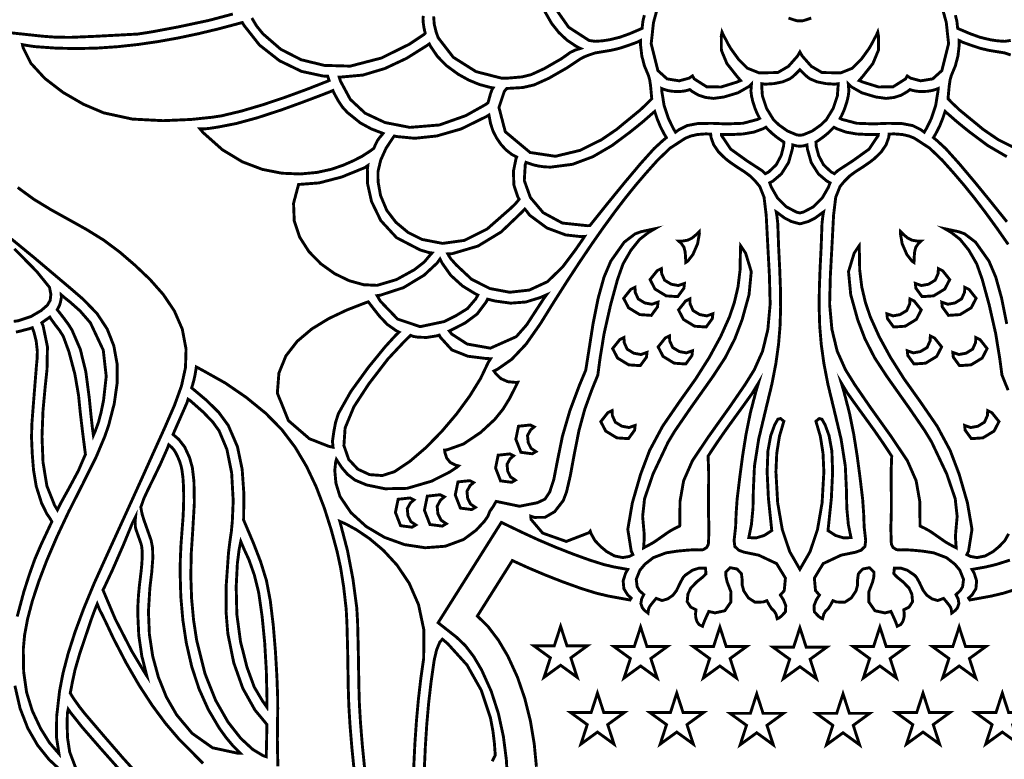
# Model space of a CAD drawing. Extents: x 11.8 to 36.4, y 8.1 to 25.8.
# Tile 3 of 6: x 17.5 to 25.8, y 13.1 to 19.3. Entities that reach past the tile are written whole.
import ezdxf

# ---------------------------------------------------------------- set-up
doc = ezdxf.new("R2010")
doc.units = 0
doc.header["$LTSCALE"] = 0.1
doc.layers.add('FOREGROUND', color=7, linetype='CONTINUOUS')

msp = doc.modelspace()

# ---------------------------------------------------------------- linework, layer by layer
at = {"layer": 'FOREGROUND', "linetype": 'CONTINUOUS', "const_width": 0.024547}
for points in [[(20.975279, 19.319546), (20.980441, 19.25346), (20.995551, 19.189777), (21.014047, 19.138358), (21.140921, 18.974184), (21.332735, 18.853098), (21.546276, 18.798257), (21.605024, 18.79843), (21.663638, 18.80352), (21.722253, 18.808609), (21.799029, 18.827858), (21.90896, 18.878522), (22.052047, 18.960603), (22.090108, 18.987414), (22.127977, 19.014535), (22.16968, 19.034575), (22.214285, 19.048499), (22.201129, 19.054745), (22.188157, 19.061333), (22.17537, 19.068262), (22.100066, 19.118945), (22.031858, 19.182797), (21.970745, 19.259819), (21.909333, 19.367793)], [(22.754064, 19.329327), (22.747053, 19.302731), (22.740872, 19.276604), (22.734667, 19.217948), (22.712169, 19.208104), (22.629755, 19.173025), (22.545628, 19.142648), (22.458706, 19.121739), (22.398331, 19.112643), (22.337628, 19.108504), (22.286697, 19.115993), (22.114298, 19.227767), (21.996161, 19.396137)], [(25.276532, 19.357868), (25.30127, 19.26775), (25.320807, 19.08875), (25.263844, 18.86143), (25.186463, 18.791557), (25.084411, 18.775258), (25.000557, 18.797988), (24.972008, 18.817021), (24.957734, 18.791644), (24.850857, 18.724022), (24.730208, 18.72355), (24.602456, 18.763095), (24.565976, 18.777369), (24.596379, 18.812677), (24.681906, 18.920877), (24.728421, 19.032789), (24.729341, 19.153266), (24.722996, 19.186573), (24.708722, 19.154852), (24.693041, 19.127521), (24.671966, 19.086146), (24.650038, 19.048586), (24.583948, 18.956878), (24.508278, 18.88154), (24.410542, 18.842398), (24.252311, 18.845227), (24.162457, 18.897752), (24.0854, 18.985143), (24.065986, 19.019198), (24.046573, 18.985143), (23.969516, 18.897752), (23.879662, 18.845227), (23.72143, 18.842398), (23.623694, 18.88154), (23.548025, 18.956878), (23.481935, 19.048586), (23.460007, 19.086146), (23.438932, 19.127521), (23.423251, 19.154852), (23.408976, 19.186573), (23.402632, 19.153266), (23.403552, 19.032789), (23.450067, 18.920877), (23.535594, 18.812677), (23.565997, 18.777369), (23.529517, 18.763095), (23.401765, 18.72355), (23.281115, 18.724022), (23.174239, 18.791644), (23.159965, 18.817021), (23.131415, 18.797988), (23.047562, 18.775258), (22.94551, 18.791557), (22.868129, 18.86143), (22.811166, 19.08875), (22.830702, 19.26775), (22.855441, 19.357868)], [(19.28095, 19.338913), (19.078899, 19.285181), (18.82282, 19.230721), (18.595227, 19.188103), (18.478636, 19.169897), (18.123329, 19.150998), (17.917882, 19.142407), (17.792234, 19.14298), (17.676323, 19.151571), (17.425595, 19.178425), (17.205994, 19.209542), (17.017279, 19.243398), (16.859209, 19.278467), (16.731543, 19.313226)], [(20.888915, 19.32375), (20.885307, 19.300574), (20.887859, 19.263976), (20.893015, 19.226818), (20.900745, 19.190342), (20.904298, 19.177107), (20.892153, 19.165316), (20.76977, 19.083904), (20.534461, 18.967721), (20.271153, 18.899317), (20.053481, 18.905551), (19.858028, 18.952942), (19.684887, 19.04177), (19.534153, 19.172316), (19.480692, 19.238949), (19.441162, 19.305348)], [(23.970063, 19.304613), (24.037366, 19.282707), (24.056429, 19.281102), (24.075543, 19.281102), (24.094607, 19.282707), (24.16191, 19.304613)], [(25.377909, 19.329327), (25.38492, 19.302731), (25.391101, 19.276604), (25.397306, 19.217948), (25.419804, 19.208104), (25.502218, 19.173025), (25.586345, 19.142648), (25.673267, 19.121739), (25.733642, 19.112643), (25.794344, 19.108504), (25.845276, 19.115993)], [(25.845361, 18.993357), (25.793435, 19.010764), (25.65866, 19.032932), (25.59163, 19.048698), (25.519692, 19.07224), (25.441814, 19.099957), (25.431838, 19.104652), (25.420338, 19.110919), (25.410273, 19.115728), (25.410285, 19.102772), (25.410374, 19.08546), (25.41021, 19.072556), (25.399828, 18.985327), (25.377873, 18.901535), (25.344342, 18.821181), (25.333604, 18.784593), (25.326418, 18.734971), (25.321559, 18.685005), (25.316171, 18.62473), (25.349129, 18.590533), (25.376336, 18.564461), (25.399539, 18.542504), (25.411134, 18.531141), (25.560435, 18.408764), (25.612099, 18.365868), (25.740227, 18.278476), (25.920723, 18.188732)], [(25.81313, 17.585608), (25.686788, 17.743207), (25.546707, 17.914893), (25.410801, 18.076301), (25.296984, 18.203067), (25.223168, 18.270828), (25.192873, 18.29604), (25.213015, 18.330126), (25.24397, 18.390334), (25.270384, 18.454946), (25.291424, 18.517221), (25.303676, 18.505856), (25.317855, 18.494153), (25.337114, 18.477286), (25.391147, 18.430085), (25.446718, 18.384686), (25.497522, 18.343962), (25.650545, 18.229741), (25.812292, 18.135292)], [(25.82408, 17.395253), (25.725329, 17.536336), (25.630297, 17.666702), (25.538944, 17.786327), (25.45123, 17.895187), (25.367112, 17.993257), (25.267889, 18.104667), (25.160667, 18.207607), (25.032644, 18.291082), (24.989417, 18.308648), (24.93187, 18.322305), (24.857467, 18.327874), (24.818598, 18.325159), (24.817442, 18.312861), (24.816756, 18.306167), (24.816032, 18.300644), (24.815272, 18.296292), (24.79358, 18.236042), (24.753748, 18.177234), (24.695777, 18.11987), (24.655338, 18.088486), (24.600946, 18.050878), (24.532602, 18.007046), (24.484818, 17.971323), (24.442528, 17.929275), (24.404367, 17.883247), (24.368327, 17.792608), (24.350239, 17.641877), (24.338901, 17.423834), (24.323111, 17.131257), (24.316955, 16.891179), (24.336112, 16.679132), (24.380768, 16.494648), (24.451112, 16.337257), (24.529186, 16.211924), (24.658371, 16.023924), (24.837112, 15.773257), (24.972674, 15.57107), (25.047112, 15.401507), (25.077299, 15.22932), (25.080112, 15.019257), (25.12263, 14.998702), (25.157593, 14.97948), (25.184112, 14.962258), (25.281111, 14.894257), (25.301611, 14.880752), (25.327604, 14.865778), (25.359326, 14.848746), (25.385112, 14.835257), (25.382653, 14.865504), (25.380017, 14.906364), (25.379298, 14.940113), (25.381112, 14.966257), (25.393112, 15.101257), (25.376704, 15.249776), (25.305186, 15.458739), (25.178112, 15.727257), (25.120297, 15.822702), (24.993593, 16.00748), (24.799112, 16.282257), (24.696927, 16.438554), (24.61563, 16.597294), (24.554112, 16.758257), (24.494979, 16.971629), (24.476413, 17.165418), (24.523657, 17.321134), (24.566139, 17.383741), (24.568375, 17.312191), (24.570611, 17.18027), (24.58826, 17.036045), (24.61913, 16.90515), (24.660112, 16.784257), (24.734768, 16.617679), (24.829862, 16.443132), (24.945581, 16.260148), (25.082112, 16.068257), (25.224704, 15.860924), (25.334186, 15.656924), (25.410112, 15.456257), (25.479915, 15.214879), (25.518296, 14.991624), (25.489283, 14.808244), (25.474981, 14.778339), (25.506034, 14.762664), (25.56105, 14.753168), (25.630142, 14.767033), (25.697112, 14.804257), (25.74914, 14.847951), (25.795563, 14.896971), (25.827333, 14.953865)], [(17.465106, 17.875538), (17.600866, 17.776513), (17.746184, 17.688083), (17.896237, 17.60475), (18.0462, 17.521017), (18.191249, 17.431387), (18.32656, 17.330362), (18.455716, 17.219056), (18.580717, 17.100567), (18.693905, 16.972762), (18.787621, 16.833509), (18.854208, 16.680676), (18.886006, 16.512132), (18.881296, 16.356028), (18.847577, 16.201829), (18.787869, 16.036505), (18.70519, 15.847026), (18.60256, 15.620362), (18.520056, 15.436674), (18.439568, 15.258938), (18.361432, 15.087346), (18.285984, 14.92209), (18.21356, 14.763362), (18.110968, 14.536992), (18.023153, 14.325066), (17.95006, 14.127862), (17.891634, 13.945659), (17.847819, 13.778733), (17.81856, 13.627362), (17.81856, 13.627362), (17.794153, 13.413547), (17.792634, 13.23751), (17.81356, 13.098362), (17.733227, 13.191325), (17.658227, 13.312066), (17.58856, 13.460362), (17.540164, 13.61716), (17.515545, 13.79018), (17.51256, 13.980362), (17.52356, 14.099803), (17.548745, 14.234707), (17.588377, 14.385109), (17.642718, 14.551043), (17.712028, 14.732542), (17.796569, 14.929643), (17.896602, 15.142377), (18.012388, 15.370781), (18.129117, 15.605771), (18.199431, 15.773279), (18.232518, 15.868113), (18.280154, 16.052401), (18.30455, 16.225649), (18.303924, 16.388086), (18.276494, 16.539945), (18.220478, 16.681457), (18.134094, 16.812852), (18.01556, 16.934362), (17.91356, 17.022362), (17.606183, 17.282012), (17.412725, 17.440992)], [(25.823112, 16.165257), (25.771111, 16.293257), (25.753111, 16.429257), (25.718283, 16.642601), (25.663487, 16.885007), (25.604752, 17.100038), (25.558112, 17.231257), (25.491554, 17.346441), (25.418137, 17.437687), (25.344245, 17.495537), (25.290112, 17.527257), (25.406851, 17.502245), (25.456437, 17.484309), (25.548414, 17.414272), (25.661748, 17.254056), (25.719055, 17.118869), (25.76818, 16.941907), (25.81168, 16.72407)], [(17.437634, 17.35751), (17.624486, 17.168214), (17.73356, 17.033362), (17.745237, 16.974107), (17.739581, 16.923963), (17.71556, 16.882362), (17.662304, 16.836637), (17.576687, 16.786499), (17.47056, 16.751362), (17.431471, 16.745808)], [(17.450258, 16.655953), (17.474656, 16.660629), (17.563589, 16.684097), (17.588292, 16.692743), (17.60188, 16.656923), (17.621308, 16.579093), (17.630913, 16.49438), (17.629958, 16.435378), (17.62707, 16.408416), (17.622847, 16.363675), (17.617958, 16.301379), (17.598222, 16.053931), (17.58452, 15.874766), (17.582116, 15.762651), (17.588168, 15.627064), (17.599004, 15.490229), (17.621642, 15.355041), (17.666945, 15.212057), (17.711826, 15.121329), (17.736514, 15.085772), (17.753807, 15.056127), (17.739972, 15.027654), (17.662016, 14.861364), (17.610737, 14.741818), (17.583959, 14.667378), (17.560659, 14.60099), (17.517384, 14.46579), (17.461069, 14.25573)], [(19.660681, 12.991792), (19.656456, 13.216715), (19.659556, 13.479186), (19.658908, 13.580575), (19.652704, 13.748964), (19.640556, 13.957686), (19.622074, 14.180075), (19.59687, 14.389464), (19.564556, 14.559186), (19.515302, 14.718408), (19.452961, 14.879372), (19.385337, 15.038284), (19.371556, 15.070186), (19.372337, 15.105343), (19.373217, 15.301898), (19.359532, 15.497887), (19.319804, 15.688315), (19.242555, 15.868186), (19.160735, 15.979578), (19.060431, 16.078248), (18.952556, 16.169186), (18.933115, 16.185091), (18.941329, 16.211103), (18.950641, 16.244531), (18.960155, 16.285151), (18.96734, 16.326101), (18.972816, 16.361695), (19.031799, 16.329672), (19.217317, 16.225672), (19.392614, 16.105537), (19.557556, 15.971186), (19.692275, 15.834729), (19.806672, 15.683974), (19.903227, 15.521454), (19.984422, 15.3497), (20.052736, 15.171246), (20.110651, 14.988625), (20.160645, 14.804368), (20.160645, 14.804368), (20.190534, 14.666522), (20.216049, 14.505179), (20.23719, 14.320341), (20.243563, 14.200569), (20.249427, 13.978707), (20.254783, 13.654754), (20.259348, 13.509562), (20.269391, 13.342437), (20.284913, 13.153379), (20.305913, 12.942388)], [(20.395143, 12.953931), (20.374079, 13.164795), (20.358631, 13.352283), (20.348847, 13.516107), (20.344775, 13.655979), (20.339219, 13.980682), (20.333664, 14.204942), (20.326775, 14.328979), (20.294369, 14.571903), (20.24829, 14.81246), (20.186199, 15.049474), (20.183383, 15.058807), (20.239148, 15.034408), (20.326325, 14.986255), (20.433905, 14.913381), (20.550879, 14.814818), (20.666238, 14.689601), (20.768971, 14.536762), (20.848069, 14.355334), (20.892523, 14.144353), (20.891323, 13.902849), (20.867417, 13.735603), (20.847001, 13.558834), (20.830079, 13.372634), (20.816655, 13.177091), (20.806733, 12.972295)], [(21.842745, 12.988189), (21.824061, 13.181372), (21.792153, 13.373192), (21.745455, 13.561775), (21.682399, 13.745246), (21.601417, 13.921733), (21.52233, 14.055631), (21.43667, 14.16848), (21.344436, 14.260281), (21.639355, 14.728303), (21.773773, 14.666993), (21.914565, 14.607442), (22.061732, 14.549652), (22.219294, 14.492917), (22.349259, 14.452435), (22.451626, 14.428205), (22.631564, 14.395489), (22.642553, 14.41182), (22.6132, 14.437504), (22.580559, 14.490477), (22.574666, 14.557246), (22.594854, 14.620964), (22.61369, 14.653256), (22.496347, 14.674173), (22.408819, 14.695238), (22.293447, 14.731668), (22.150231, 14.783464), (22.001115, 14.842139), (21.85908, 14.902604), (21.724125, 14.964857), (21.546656, 15.050133), (21.013247, 14.203635), (21.167627, 14.082002), (21.242254, 14.011085), (21.313063, 13.918934), (21.380054, 13.80555), (21.46154, 13.624789), (21.522064, 13.436985), (21.563841, 13.243958), (21.589087, 13.047529), (21.600015, 12.849519)], [(25.838526, 14.731668), (25.723154, 14.695238), (25.635626, 14.674173), (25.518282, 14.653256), (25.537119, 14.620964), (25.557306, 14.557246), (25.551414, 14.490477), (25.518773, 14.437504), (25.48942, 14.41182), (25.500408, 14.395489), (25.680347, 14.428205), (25.782714, 14.452435), (25.912679, 14.492917)], [(18.478751, 12.924028), (18.355933, 13.059823), (18.192693, 13.248364), (18.030751, 13.438028), (17.985081, 13.49612), (17.946334, 13.55076), (17.92391, 13.584491), (17.908595, 13.610017), (17.915401, 13.642349), (17.927408, 13.705715), (17.949616, 13.808369), (17.988575, 13.941852), (18.045494, 14.110976), (18.087348, 14.235057), (18.116204, 14.312827), (18.136625, 14.362177), (18.156615, 14.312773), (18.171057, 14.285089), (18.189813, 14.247463), (18.212751, 14.200028), (18.273751, 14.070028), (18.380991, 13.863652), (18.490151, 13.67542), (18.600991, 13.505476), (18.713271, 13.353964), (18.826751, 13.221028), (19.029714, 13.016584)], [(20.8967, 12.96972), (20.905632, 13.163057), (20.917486, 13.346909), (20.933227, 13.526002), (20.953818, 13.705062), (20.980222, 13.888813), (21.000679, 13.975752), (21.026576, 14.038448), (21.0497, 14.06472), (21.094695, 14.026153), (21.256594, 13.847237), (21.377777, 13.632657), (21.455027, 13.399767), (21.476032, 13.287254), (21.488101, 13.185657), (21.494059, 13.103512), (21.495084, 13.08496), (21.4694, 13.034749)], [(17.441621, 13.672533), (17.4858, 13.479835), (17.550712, 13.312926), (17.6331, 13.170033), (17.729701, 13.04938), (17.837256, 12.949194)]]:
    msp.add_lwpolyline(points, dxfattribs=at)
for points in [[(19.185288, 18.480045), (19.107577, 18.468323), (18.930465, 18.449525), (18.692786, 18.439095), (18.433379, 18.452472), (18.19108, 18.5051), (18.01956, 18.578044), (17.84804, 18.677532), (17.69428, 18.795548), (17.57604, 18.924076), (17.51108, 19.0551), (17.505504, 19.080901), (17.538118, 19.074727), (17.578621, 19.068207), (17.61609, 19.063471), (17.789142, 19.051144), (17.962027, 19.047353), (18.13463, 19.051541), (18.306834, 19.063151), (18.478521, 19.081629), (18.649575, 19.106416), (18.819879, 19.136957), (18.989316, 19.172697), (19.157769, 19.213078), (19.325122, 19.257544), (19.360778, 19.267448), (19.374644, 19.243677), (19.505778, 19.077095), (19.67429, 18.944961), (19.859867, 18.855217), (20.0422, 18.815807), (20.081112, 18.814878), (20.082871, 18.810041), (20.085349, 18.802319), (20.087496, 18.794699), (20.091227, 18.783435), (20.093206, 18.777937), (20.077374, 18.771121), (19.903855, 18.703105), (19.719759, 18.635724), (19.533213, 18.573243), (19.352347, 18.519929)], [(22.810414, 18.685005), (22.815802, 18.62473), (22.782844, 18.590533), (22.755636, 18.564461), (22.732434, 18.542504), (22.720839, 18.531141), (22.571538, 18.408764), (22.519874, 18.365868), (22.391746, 18.278476), (22.21125, 18.188732), (22.002482, 18.13878), (21.789538, 18.170764), (21.579908, 18.345616), (21.526501, 18.550912), (21.571538, 18.685764), (21.591538, 18.710764), (21.727538, 18.718764), (21.822908, 18.74069), (21.947167, 18.796838), (22.100538, 18.884764), (22.214538, 18.960764), (22.24513, 18.976838), (22.286612, 18.993357), (22.338538, 19.010764), (22.473313, 19.032932), (22.540342, 19.048698), (22.61228, 19.07224), (22.690159, 19.099957), (22.700135, 19.104652), (22.711635, 19.110919), (22.7217, 19.115728), (22.721687, 19.102772), (22.721599, 19.08546), (22.721763, 19.072556), (22.732145, 18.985327), (22.7541, 18.901535), (22.787631, 18.821181), (22.798368, 18.784593), (22.805555, 18.734971)], [(21.433512, 18.589391), (21.439246, 18.607555), (21.44732, 18.637404), (21.455581, 18.667096), (21.465581, 18.694744), (21.469029, 18.702111), (21.472791, 18.709102), (21.476906, 18.71567), (21.451038, 18.72035), (21.360782, 18.744727), (21.271516, 18.781459), (21.18324, 18.830546), (21.085881, 18.901662), (21.007939, 18.9802), (20.949414, 19.06616), (20.939003, 19.087188), (20.919208, 19.073215), (20.746583, 18.965088), (20.563737, 18.879198), (20.378231, 18.823887), (20.19763, 18.8075), (20.178349, 18.807364), (20.189248, 18.772851), (20.272137, 18.618628), (20.397484, 18.502098), (20.565059, 18.423356), (20.77463, 18.3825), (21.023744, 18.402895), (21.245628, 18.481288), (21.409898, 18.573043)], [(24.065986, 18.315791), (24.037791, 18.320133), (23.96195, 18.351697), (23.891188, 18.401738), (23.843406, 18.446891), (23.785193, 18.542213), (23.74964, 18.648602), (23.743837, 18.72885), (23.743837, 18.750997), (23.772025, 18.746971), (23.846698, 18.751878), (23.920704, 18.76672), (23.980252, 18.791674), (24.002843, 18.807996), (24.027597, 18.829858), (24.054515, 18.857257), (24.065973, 18.869279), (24.077458, 18.857257), (24.104376, 18.829858), (24.12913, 18.807996), (24.151721, 18.791674), (24.211269, 18.76672), (24.285275, 18.751878), (24.359948, 18.746971), (24.388136, 18.750997), (24.388136, 18.72885), (24.382333, 18.648602), (24.34678, 18.542213), (24.288567, 18.446891), (24.240784, 18.401738), (24.170023, 18.351697), (24.094181, 18.320133)], [(23.726678, 18.457972), (23.715743, 18.478453), (23.705184, 18.500434), (23.695184, 18.523593), (23.68574, 18.547932), (23.669104, 18.598883), (23.658071, 18.646), (23.652641, 18.689282), (23.657262, 18.748984), (23.635115, 18.726837), (23.543912, 18.674516), (23.425889, 18.639087), (23.338656, 18.627084), (23.271656, 18.634839), (23.210541, 18.6542), (23.155224, 18.686839), (23.137341, 18.701492), (23.113126, 18.694082), (23.08804, 18.688957), (23.061434, 18.685882), (23.033308, 18.684857), (22.99113, 18.686937), (22.952287, 18.693174), (22.91678, 18.703571), (22.899536, 18.710665), (22.900304, 18.689451), (22.920478, 18.565631), (22.957922, 18.45492), (22.996441, 18.375911), (23.01655, 18.341881), (23.045941, 18.363537), (23.114236, 18.397718), (23.205618, 18.415021), (23.325219, 18.416819), (23.445159, 18.411929), (23.585746, 18.417091), (23.711084, 18.45016)], [(24.405295, 18.457972), (24.41623, 18.478453), (24.426788, 18.500434), (24.436789, 18.523593), (24.446233, 18.547932), (24.462869, 18.598883), (24.473902, 18.646), (24.479332, 18.689282), (24.474711, 18.748984), (24.496858, 18.726837), (24.588061, 18.674516), (24.706084, 18.639087), (24.793317, 18.627084), (24.860317, 18.634839), (24.921432, 18.6542), (24.976748, 18.686839), (24.994632, 18.701492), (25.018847, 18.694082), (25.043933, 18.688957), (25.070538, 18.685882), (25.098665, 18.684857), (25.140843, 18.686937), (25.179686, 18.693174), (25.215192, 18.703571), (25.232437, 18.710665), (25.231669, 18.689451), (25.211494, 18.565631), (25.174051, 18.45492), (25.135531, 18.375911), (25.115422, 18.341881), (25.086032, 18.363537), (25.017737, 18.397718), (24.926355, 18.415021), (24.806754, 18.416819), (24.686814, 18.411929), (24.546227, 18.417091), (24.420889, 18.45016)], [(19.004143, 18.369456), (19.031663, 18.369456), (19.046557, 18.370428), (19.086085, 18.374646), (19.156531, 18.385335), (19.309902, 18.41515), (19.488161, 18.463854), (19.691531, 18.530335), (19.86517, 18.593454), (20.010934, 18.648219), (20.103349, 18.683923), (20.125263, 18.693784), (20.134029, 18.672965), (20.171675, 18.604897), (20.206155, 18.553386), (20.247984, 18.507512), (20.357015, 18.420089), (20.448759, 18.369919), (20.518626, 18.343154), (20.548684, 18.3318), (20.535453, 18.315261), (20.517663, 18.294505), (20.500995, 18.271384), (20.482527, 18.234219), (20.47095, 18.206102), (20.439525, 18.182947), (20.370934, 18.138559), (20.296448, 18.100466), (20.212938, 18.063865), (20.113372, 18.029369), (19.990596, 18.002551), (19.849312, 17.989406), (19.694226, 17.995933), (19.530041, 18.028127), (19.36146, 18.091985), (19.193186, 18.193506), (19.029924, 18.338685)], [(21.75502, 18.087646), (21.748326, 18.066767), (21.740443, 17.933644), (21.791845, 17.790749), (21.899781, 17.663033), (22.061498, 17.575445), (22.274243, 17.552936), (22.294025, 17.554465), (22.318843, 17.585608), (22.445185, 17.743207), (22.585266, 17.914893), (22.721171, 18.076301), (22.834989, 18.203067), (22.908804, 18.270828), (22.9391, 18.29604), (22.918958, 18.330126), (22.888003, 18.390334), (22.861589, 18.454946), (22.840549, 18.517221), (22.828297, 18.505856), (22.814118, 18.494153), (22.794859, 18.477286), (22.740826, 18.430085), (22.685255, 18.384686), (22.634451, 18.343962), (22.481428, 18.229741), (22.319681, 18.135292), (22.1473, 18.071003), (21.962376, 18.047265), (21.910614, 18.049528), (21.860511, 18.056317), (21.812065, 18.067633)], [(21.442086, 18.487004), (21.455804, 18.414304), (21.476341, 18.351668), (21.506531, 18.292996), (21.543718, 18.238724), (21.585196, 18.193356), (21.635833, 18.153456), (21.676185, 18.132725), (21.670001, 18.116236), (21.648902, 18.014203), (21.652015, 17.897651), (21.68443, 17.798813), (21.696797, 17.77614), (21.680013, 17.755528), (21.663591, 17.736632), (21.644855, 17.718643), (21.627011, 17.701054), (21.426023, 17.524478), (21.233855, 17.429066), (21.050549, 17.403763), (20.87615, 17.437517), (20.758645, 17.49674), (20.656862, 17.58177), (20.579783, 17.682408), (20.527233, 17.808131), (20.506387, 17.924384), (20.505617, 18.008748), (20.528444, 18.106164), (20.573755, 18.206412), (20.633793, 18.297492), (20.643489, 18.309832), (20.662881, 18.305425), (20.815396, 18.290662), (21.001279, 18.310059), (21.207695, 18.369449), (21.421812, 18.474664)], [(23.779158, 18.3836), (23.795439, 18.366554), (23.831545, 18.331615), (23.870494, 18.29991), (23.911537, 18.27088), (23.930514, 18.258235), (23.928569, 18.225177), (23.907815, 18.144805), (23.86574, 18.066047), (23.8025, 18.006602), (23.774599, 17.991917), (23.746212, 18.017919), (23.617116, 18.102105), (23.481666, 18.199622), (23.404833, 18.314536), (23.404539, 18.317006), (23.404185, 18.320751), (23.403954, 18.32322), (23.419562, 18.322674), (23.440996, 18.322065), (23.460314, 18.321699), (23.477517, 18.321578), (23.586983, 18.326924), (23.678275, 18.342962), (23.751394, 18.369692)], [(24.352815, 18.3836), (24.336534, 18.366554), (24.300428, 18.331615), (24.261479, 18.29991), (24.220436, 18.27088), (24.201459, 18.258235), (24.203404, 18.225177), (24.224158, 18.144805), (24.266233, 18.066047), (24.329473, 18.006602), (24.357374, 17.991917), (24.385761, 18.017919), (24.514857, 18.102105), (24.650307, 18.199622), (24.72714, 18.314536), (24.727434, 18.317006), (24.727788, 18.320751), (24.728019, 18.32322), (24.712411, 18.322674), (24.690977, 18.322065), (24.671659, 18.321699), (24.654456, 18.321578), (24.54499, 18.326924), (24.453698, 18.342962), (24.380579, 18.369692)], [(23.099329, 18.291082), (23.142556, 18.308648), (23.200103, 18.322305), (23.274506, 18.327874), (23.313375, 18.325159), (23.314531, 18.312861), (23.315217, 18.306167), (23.31594, 18.300644), (23.316701, 18.296292), (23.338393, 18.236042), (23.378224, 18.177234), (23.436196, 18.11987), (23.476635, 18.088486), (23.531027, 18.050878), (23.599371, 18.007046), (23.647155, 17.971323), (23.689445, 17.929275), (23.727606, 17.883247), (23.763646, 17.792608), (23.781734, 17.641877), (23.793071, 17.423834), (23.808861, 17.131257), (23.815018, 16.891179), (23.795861, 16.679132), (23.751205, 16.494648), (23.680861, 16.337257), (23.602787, 16.211924), (23.473602, 16.023924), (23.294861, 15.773257), (23.159299, 15.57107), (23.084861, 15.401507), (23.054674, 15.22932), (23.051861, 15.019257), (23.009343, 14.998702), (22.97438, 14.97948), (22.947861, 14.962258), (22.850861, 14.894257), (22.830361, 14.880752), (22.804369, 14.865778), (22.772646, 14.848746), (22.746861, 14.835257), (22.74932, 14.865504), (22.751956, 14.906364), (22.752675, 14.940113), (22.750861, 14.966257), (22.738861, 15.101257), (22.755269, 15.249776), (22.826787, 15.458739), (22.953861, 15.727257), (23.011676, 15.822702), (23.13838, 16.00748), (23.332861, 16.282257), (23.435046, 16.438554), (23.516343, 16.597294), (23.577861, 16.758257), (23.636993, 16.971629), (23.65556, 17.165418), (23.608316, 17.321134), (23.565833, 17.383741), (23.563598, 17.312191), (23.561361, 17.18027), (23.543713, 17.036045), (23.512843, 16.90515), (23.471861, 16.784257), (23.397205, 16.617679), (23.302111, 16.443132), (23.186392, 16.260148), (23.049861, 16.068257), (22.907269, 15.860924), (22.797787, 15.656924), (22.721861, 15.456257), (22.652058, 15.214879), (22.613677, 14.991624), (22.64269, 14.808244), (22.656992, 14.778339), (22.625939, 14.762664), (22.570923, 14.753168), (22.501831, 14.767033), (22.434861, 14.804257), (22.382833, 14.847951), (22.336409, 14.896971), (22.30464, 14.953865), (22.296861, 14.976257), (22.282537, 14.961666), (22.094586, 14.889304), (21.895637, 14.95959), (21.797565, 15.074783), (21.794861, 15.102257), (21.826277, 15.092202), (21.9153, 15.09292), (21.996548, 15.140389), (22.069861, 15.235257), (22.096898, 15.30785), (22.128158, 15.441331), (22.163861, 15.635257), (22.20212, 15.826887), (22.250602, 16.004294), (22.308861, 16.165257), (22.360861, 16.293257), (22.378861, 16.429257), (22.413689, 16.642601), (22.468486, 16.885007), (22.527221, 17.100038), (22.573861, 17.231257), (22.640419, 17.346441), (22.713836, 17.437687), (22.787728, 17.495537), (22.841861, 17.527257), (22.725121, 17.502245), (22.675536, 17.484309), (22.583558, 17.414272), (22.470225, 17.254056), (22.412918, 17.118869), (22.363793, 16.941907), (22.320293, 16.72407), (22.279861, 16.466257), (22.258861, 16.334257), (22.206861, 16.210257), (22.124565, 15.990998), (22.061824, 15.775517), (22.018861, 15.564257), (21.989232, 15.411591), (21.954491, 15.305591), (21.914861, 15.246257), (21.850713, 15.215998), (21.699676, 15.186183), (21.502861, 15.227257), (21.492602, 15.209665), (21.484121, 15.195183), (21.477861, 15.184257), (21.448861, 15.142257), (21.432861, 15.101257), (21.404417, 15.06048), (21.333972, 14.984368), (21.228861, 14.906257), (21.073683, 14.849012), (20.903724, 14.836094), (20.729059, 14.862727), (20.559765, 14.924135), (20.405917, 15.015543), (20.27759, 15.132176), (20.184861, 15.269257), (20.184861, 15.269257), (20.15071, 15.381013), (20.141181, 15.488319), (20.148665, 15.561236), (20.15464, 15.581551), (20.16898, 15.558846), (20.202232, 15.509557), (20.248611, 15.455794), (20.311189, 15.407077), (20.409657, 15.365951), (20.564986, 15.333816), (20.750861, 15.337257), (20.958061, 15.397805), (21.110072, 15.474642), (21.171861, 15.515257), (21.185218, 15.526779), (21.15837, 15.533844), (21.115579, 15.555755), (21.085602, 15.592406), (21.070764, 15.638406), (21.067861, 15.660257), (21.089133, 15.662427), (21.227547, 15.71163), (21.3728, 15.809476), (21.491412, 15.919219), (21.561551, 16.006608), (21.617166, 16.097211), (21.670269, 16.202048), (21.684861, 16.232257), (21.666047, 16.23105), (21.60131, 16.237054), (21.542864, 16.2631), (21.496759, 16.308562), (21.483861, 16.327257), (21.512852, 16.341104), (21.634338, 16.425907), (21.755302, 16.553742), (21.874861, 16.724257), (21.988905, 16.907957), (22.099064, 17.081039), (22.20538, 17.24348), (22.307893, 17.395253), (22.406644, 17.536336), (22.501676, 17.666702), (22.593028, 17.786327), (22.680743, 17.895187), (22.764861, 17.993257), (22.864084, 18.104667), (22.971305, 18.207607)], [(24.065986, 17.660452), (24.037066, 17.66766), (23.951327, 17.712867), (23.876833, 17.787678), (23.825604, 17.876982), (23.811149, 17.914927), (23.838252, 17.929382), (23.909677, 17.989913), (23.970249, 18.085398), (24.002678, 18.200414), (24.006292, 18.234745), (24.031611, 18.227714), (24.042631, 18.225594), (24.053109, 18.224836), (24.064325, 18.224077), (24.076403, 18.224836), (24.088481, 18.225594), (24.100362, 18.227714), (24.125681, 18.234745), (24.129295, 18.200414), (24.161724, 18.085398), (24.222296, 17.989913), (24.293721, 17.929382), (24.320824, 17.914927), (24.306369, 17.876982), (24.25514, 17.787678), (24.180645, 17.712867), (24.094907, 17.66766)], [(20.961455, 17.323039), (20.928914, 17.286241), (20.89639, 17.246837), (20.812094, 17.181319), (20.66202, 17.098689), (20.49839, 17.049837), (20.385349, 17.055054), (20.263024, 17.088904), (20.139612, 17.148689), (20.023312, 17.231708), (19.92232, 17.335262), (19.844834, 17.456652), (19.799053, 17.593177), (19.793172, 17.742139), (19.83539, 17.900837), (20.00879, 17.91414), (20.199106, 17.963702), (20.394506, 18.043004), (20.420009, 18.06066), (20.416086, 18.029272), (20.417067, 17.910108), (20.45099, 17.757722), (20.528954, 17.596845), (20.662059, 17.452208), (20.861405, 17.348542), (20.93399, 17.326962)], [(21.744204, 17.693693), (21.760694, 17.675142), (21.767599, 17.665826), (21.778158, 17.651594), (21.787489, 17.640102), (21.930874, 17.534263), (22.089375, 17.475144), (22.220338, 17.460779), (22.249194, 17.46284), (22.227084, 17.429299), (22.168028, 17.34394), (22.117897, 17.277331), (22.064625, 17.206316), (21.936174, 17.08075), (21.782896, 17.010119), (21.617015, 16.991685), (21.450755, 17.022707), (21.296343, 17.100445), (21.166002, 17.222159), (21.142547, 17.248908), (21.122091, 17.271404), (21.108587, 17.291651), (21.094854, 17.315192), (21.132128, 17.317154), (21.349874, 17.381476), (21.545713, 17.500749), (21.71947, 17.666897)], [(24.065986, 14.653953), (24.1523, 14.80386), (24.214787, 14.991078), (24.253448, 15.215262), (24.268283, 15.476066), (24.261135, 15.633881), (24.238431, 15.776584), (24.201283, 15.903066), (24.229283, 15.926066), (24.251691, 15.920695), (24.279209, 15.872436), (24.312283, 15.781066), (24.335908, 15.651144), (24.342283, 15.474441), (24.331408, 15.25105), (24.303283, 14.981066), (24.366691, 14.939955), (24.431209, 14.920177), (24.497283, 14.921066), (24.47495, 15.031251), (24.46195, 15.168547), (24.458283, 15.334066), (24.449172, 15.526288), (24.413394, 15.753843), (24.350283, 16.018066), (24.302767, 16.214086), (24.268561, 16.390674), (24.245934, 16.55387), (24.233149, 16.709713), (24.228474, 16.864243), (24.230174, 17.023501), (24.236516, 17.193527), (24.245765, 17.38036), (24.249571, 17.487944), (24.25261, 17.569573), (24.260312, 17.638567), (24.265767, 17.669479), (24.247583, 17.65675), (24.194031, 17.617014), (24.137649, 17.588592), (24.076658, 17.571287), (24.065986, 17.569315), (24.055315, 17.571287), (23.994324, 17.588592), (23.937942, 17.617014), (23.884389, 17.65675), (23.866206, 17.669479), (23.871661, 17.638567), (23.879363, 17.569573), (23.882402, 17.487944), (23.886208, 17.38036), (23.895457, 17.193527), (23.901799, 17.023501), (23.903499, 16.864243), (23.898824, 16.709713), (23.886039, 16.55387), (23.863411, 16.390674), (23.829206, 16.214086), (23.78169, 16.018066), (23.718579, 15.753843), (23.682801, 15.526288), (23.67369, 15.334066), (23.670023, 15.168547), (23.657023, 15.031251), (23.63469, 14.921066), (23.700764, 14.920177), (23.765282, 14.939955), (23.82869, 14.981066), (23.800565, 15.25105), (23.78969, 15.474441), (23.796065, 15.651144), (23.81969, 15.781066), (23.852764, 15.872436), (23.880282, 15.920695), (23.90269, 15.926066), (23.93069, 15.903066), (23.893542, 15.776584), (23.870838, 15.633881), (23.86369, 15.476066), (23.878525, 15.215262), (23.917185, 14.991078), (23.979673, 14.80386)], [(23.119046, 17.253171), (23.163133, 17.309605), (23.203058, 17.401481), (23.218046, 17.488171), (23.217027, 17.504481), (23.18796, 17.475414), (23.155899, 17.449014), (23.119093, 17.430787), (23.078399, 17.423987), (23.042624, 17.423987), (23.064984, 17.403864), (23.087479, 17.37191), (23.097527, 17.333967), (23.100759, 17.294303), (23.102995, 17.242877)], [(25.012927, 17.253171), (24.968839, 17.309605), (24.928915, 17.401481), (24.913927, 17.488171), (24.914946, 17.504481), (24.944013, 17.475414), (24.976073, 17.449014), (25.01288, 17.430787), (25.053574, 17.423987), (25.089349, 17.423987), (25.066989, 17.403864), (25.044494, 17.37191), (25.034446, 17.333967), (25.031214, 17.294303), (25.028978, 17.242877)], [(21.348403, 16.968634), (21.331975, 16.937146), (21.260832, 16.853877), (21.165115, 16.79486), (21.063797, 16.744218), (20.861796, 16.701365), (20.670711, 16.765578), (20.52622, 16.915588), (20.498238, 16.963157), (20.526988, 16.967264), (20.720565, 17.030372), (20.895141, 17.135835), (21.004778, 17.238331), (21.02942, 17.272557), (21.047217, 17.236962), (21.119509, 17.134574), (21.218695, 17.044719), (21.325129, 16.979586)], [(23.091815, 17.066238), (23.040388, 17.04835), (22.980798, 17.05919), (22.92451, 17.093351), (22.899524, 17.148967), (22.897288, 17.19145), (22.861513, 17.173563), (22.801815, 17.098488), (22.843422, 17.018423), (22.937462, 16.961138), (23.03506, 16.954404), (23.087343, 17.025991)], [(25.040158, 17.066238), (25.091584, 17.04835), (25.151175, 17.05919), (25.207463, 17.093351), (25.232448, 17.148967), (25.234684, 17.19145), (25.270459, 17.173563), (25.330158, 17.098488), (25.288551, 17.018423), (25.194511, 16.961138), (25.096913, 16.954404), (25.04463, 17.025991)], [(22.868815, 16.908238), (22.817388, 16.89035), (22.757798, 16.90119), (22.70151, 16.935351), (22.676524, 16.990967), (22.674288, 17.03345), (22.638513, 17.015563), (22.578815, 16.940488), (22.620422, 16.860423), (22.714462, 16.803138), (22.81206, 16.796404), (22.864343, 16.867991)], [(25.263158, 16.908238), (25.314584, 16.89035), (25.374175, 16.90119), (25.430463, 16.935351), (25.455448, 16.990967), (25.457684, 17.03345), (25.493459, 17.015563), (25.553158, 16.940488), (25.511551, 16.860423), (25.417511, 16.803138), (25.319913, 16.796404), (25.26763, 16.867991)], [(18.100167, 15.814085), (18.09417, 15.860137), (18.084189, 15.949378), (18.068338, 16.108186), (18.040051, 16.321005), (17.993916, 16.50954), (17.923338, 16.673186), (17.892957, 16.720951), (17.856143, 16.771286), (17.817924, 16.820592), (17.798685, 16.845175), (17.809373, 16.863345), (17.818508, 16.881856), (17.825741, 16.906375), (17.833957, 16.946714), (17.832888, 16.970229), (17.857471, 16.948852), (17.905206, 16.910827), (17.991541, 16.834249), (18.078719, 16.734017), (18.187345, 16.503188), (18.212363, 16.28186), (18.189878, 16.080959), (18.16966, 15.981072), (18.146658, 15.893606), (18.119333, 15.819562), (18.104274, 15.784625)], [(21.10752, 16.665333), (21.129856, 16.675486), (21.242603, 16.73341), (21.343138, 16.808551), (21.4182, 16.909004), (21.430384, 16.933372), (21.497393, 16.917127), (21.625531, 16.899697), (21.753668, 16.909494), (21.877114, 16.947586), (21.927879, 16.969922), (21.905543, 16.939463), (21.832494, 16.827927), (21.759917, 16.716049), (21.672024, 16.616599), (21.453986, 16.520034), (21.258101, 16.554721), (21.127825, 16.638936)], [(23.331815, 16.810238), (23.280388, 16.79235), (23.220798, 16.80319), (23.16451, 16.837351), (23.139524, 16.892967), (23.137288, 16.93545), (23.101513, 16.917563), (23.041815, 16.842488), (23.083422, 16.762423), (23.177462, 16.705138), (23.27506, 16.698404), (23.327343, 16.769991)], [(24.800158, 16.810238), (24.851584, 16.79235), (24.911175, 16.80319), (24.967463, 16.837351), (24.992448, 16.892967), (24.994684, 16.93545), (25.030459, 16.917563), (25.090158, 16.842488), (25.048551, 16.762423), (24.954511, 16.705138), (24.856913, 16.698404), (24.80463, 16.769991)], [(20.683965, 16.655245), (20.655007, 16.628628), (20.56714, 16.532633), (20.424505, 16.358097), (20.276201, 16.153544), (20.171326, 15.967496), (20.147855, 15.893579), (20.132849, 15.814756), (20.121447, 15.73385), (20.126697, 15.68397), (20.089944, 15.691846), (19.926653, 15.756119), (19.749549, 15.908896), (19.656369, 16.141389), (19.669659, 16.309846), (19.728596, 16.454695), (19.824214, 16.5781), (19.94755, 16.682226), (20.089636, 16.769239), (20.24151, 16.841305), (20.394206, 16.900589), (20.423817, 16.911164), (20.457657, 16.866748), (20.5175, 16.790608), (20.58374, 16.720495), (20.658585, 16.667935)], [(17.736645, 16.782196), (17.747372, 16.764644), (17.7818, 16.717027), (17.818515, 16.669459), (17.849762, 16.620323), (17.89737, 16.490498), (17.948135, 16.299695), (17.978724, 16.122562), (17.993509, 15.975199), (18.011481, 15.823278), (18.030734, 15.671508), (18.036989, 15.622751), (18.031138, 15.611049), (17.977018, 15.485246), (17.892916, 15.328747), (17.83075, 15.216273), (17.800037, 15.155539), (17.776071, 15.195481), (17.711981, 15.356918), (17.679097, 15.555582), (17.670362, 15.773235), (17.678717, 15.991641), (17.697103, 16.192562), (17.712683, 16.340351), (17.716327, 16.531538), (17.6797, 16.708877), (17.668591, 16.734428)], [(20.302438, 16.025653), (20.427908, 16.21789), (20.590337, 16.429537), (20.732611, 16.581219), (20.781257, 16.62775), (20.802407, 16.61929), (20.841254, 16.612607), (20.915774, 16.610267), (21.00122, 16.62352), (21.02237, 16.629865), (21.03083, 16.612945), (21.128972, 16.505169), (21.265091, 16.45163), (21.41365, 16.433167), (21.455951, 16.431052), (21.436916, 16.401442), (21.371925, 16.265218), (21.280456, 16.116939), (21.168751, 15.964689), (21.043055, 15.816551), (20.909608, 15.68061), (20.774655, 15.56495), (20.644438, 15.477653), (20.542093, 15.445254), (20.434373, 15.453114), (20.335202, 15.499216), (20.258501, 15.58154), (20.218192, 15.698066), (20.228197, 15.846777)], [(22.775815, 16.484238), (22.724388, 16.46635), (22.664798, 16.47719), (22.60851, 16.511351), (22.583524, 16.566967), (22.581288, 16.60945), (22.545513, 16.591563), (22.485815, 16.516488), (22.527422, 16.436423), (22.621462, 16.379138), (22.71906, 16.372404), (22.771343, 16.443991)], [(23.159815, 16.498238), (23.108388, 16.48035), (23.048798, 16.49119), (22.99251, 16.525351), (22.967524, 16.580967), (22.965288, 16.62345), (22.929513, 16.605563), (22.869815, 16.530488), (22.911422, 16.450423), (23.005462, 16.393138), (23.10306, 16.386404), (23.155343, 16.457991)], [(24.972158, 16.498238), (25.023584, 16.48035), (25.083175, 16.49119), (25.139463, 16.525351), (25.164448, 16.580967), (25.166684, 16.62345), (25.202459, 16.605563), (25.262158, 16.530488), (25.220551, 16.450423), (25.126511, 16.393138), (25.028913, 16.386404), (24.97663, 16.457991)], [(25.356158, 16.484238), (25.407584, 16.46635), (25.467175, 16.47719), (25.523463, 16.511351), (25.548448, 16.566967), (25.550684, 16.60945), (25.586459, 16.591563), (25.646158, 16.516488), (25.604551, 16.436423), (25.510511, 16.379138), (25.412913, 16.372404), (25.36063, 16.443991)], [(23.244302, 14.173322), (23.214948, 14.187999), (23.197073, 14.213908), (23.187115, 14.248387), (23.185595, 14.279729), (23.189264, 14.312751), (23.145234, 14.334767), (23.115024, 14.380747), (23.121017, 14.444502), (23.145234, 14.496211), (23.197165, 14.549556), (23.245835, 14.588223), (23.273656, 14.617295), (23.268752, 14.664869), (23.214191, 14.664063), (23.15991, 14.646649), (23.09743, 14.603996), (23.082319, 14.587477), (23.058542, 14.545181), (23.025431, 14.475996), (22.99448, 14.435049), (22.950267, 14.404502), (22.902924, 14.390858), (22.85343, 14.408996), (22.826523, 14.376707), (22.810878, 14.357489), (22.796634, 14.337292), (22.789321, 14.32009), (22.784431, 14.284996), (22.755604, 14.306727), (22.736609, 14.329381), (22.72423, 14.364584), (22.730614, 14.404481), (22.74896, 14.441174), (22.712268, 14.474196), (22.692583, 14.507799), (22.685099, 14.569478), (22.715937, 14.646649), (22.758632, 14.697806), (22.829364, 14.752662), (22.93643, 14.792996), (23.029438, 14.807488), (23.121258, 14.816195), (23.178256, 14.819101), (23.214152, 14.817327), (23.249892, 14.819752), (23.27943, 14.837996), (23.292844, 14.863426), (23.295373, 14.887434), (23.296003, 14.912194), (23.29846, 15.004828), (23.294693, 15.125524), (23.29443, 15.293996), (23.296062, 15.387237), (23.295819, 15.484147), (23.29243, 15.580996), (23.290889, 15.608358), (23.318583, 15.650714), (23.366045, 15.722096), (23.432908, 15.818721), (23.525474, 15.947203), (23.560163, 15.994781), (23.605463, 16.057678), (23.666935, 16.143935), (23.67223, 16.152999), (23.677523, 16.163117), (23.683493, 16.172014), (23.716074, 16.225773), (23.694099, 16.151248), (23.647884, 15.973621), (23.61172, 15.794375), (23.582898, 15.613419), (23.558706, 15.430657), (23.53643, 15.245996), (23.527964, 15.126286), (23.523399, 15.009516), (23.510622, 14.896929), (23.517028, 14.8468), (23.549947, 14.815063), (23.595535, 14.798687), (23.7185, 14.773463), (23.869596, 14.702385), (23.943891, 14.579695), (23.934112, 14.474196), (23.901089, 14.437504), (23.926773, 14.397143), (23.94683, 14.346919), (23.943813, 14.295563), (23.908427, 14.257713), (23.898602, 14.250846), (23.886735, 14.242019), (23.87443, 14.236996), (23.864397, 14.276059), (23.848642, 14.302063), (23.825908, 14.323832), (23.809265, 14.349397), (23.787344, 14.389805), (23.75799, 14.378797), (23.688534, 14.375811), (23.632416, 14.412335), (23.59243, 14.471996), (23.579864, 14.518759), (23.579678, 14.562031), (23.57243, 14.616996), (23.535548, 14.656852), (23.477939, 14.66782), (23.44143, 14.630996), (23.440394, 14.616791), (23.442635, 14.58856), (23.452431, 14.546996), (23.48443, 14.462996), (23.483339, 14.377901), (23.432574, 14.304654), (23.348496, 14.286367), (23.29743, 14.298996), (23.28643, 14.274996), (23.274943, 14.249851), (23.263646, 14.22462), (23.256551, 14.207562)], [(24.887671, 14.173322), (24.917024, 14.187999), (24.934899, 14.213908), (24.944858, 14.248387), (24.946378, 14.279729), (24.942709, 14.312751), (24.986739, 14.334767), (25.016949, 14.380747), (25.010956, 14.444502), (24.986739, 14.496211), (24.934808, 14.549556), (24.886137, 14.588223), (24.858317, 14.617295), (24.863221, 14.664869), (24.917781, 14.664063), (24.972063, 14.646649), (25.034542, 14.603996), (25.049653, 14.587477), (25.073431, 14.545181), (25.106542, 14.475996), (25.137493, 14.435049), (25.181705, 14.404502), (25.229049, 14.390858), (25.278542, 14.408996), (25.30545, 14.376707), (25.321095, 14.357489), (25.335339, 14.337292), (25.342652, 14.32009), (25.347542, 14.284996), (25.376369, 14.306727), (25.395364, 14.329381), (25.407743, 14.364584), (25.401359, 14.404481), (25.383013, 14.441174), (25.419705, 14.474196), (25.43939, 14.507799), (25.446874, 14.569478), (25.416036, 14.646649), (25.37334, 14.697806), (25.302609, 14.752662), (25.195542, 14.792996), (25.102535, 14.807488), (25.010715, 14.816195), (24.953716, 14.819101), (24.917821, 14.817327), (24.882081, 14.819752), (24.852542, 14.837996), (24.839128, 14.863426), (24.8366, 14.887434), (24.83597, 14.912194), (24.833512, 15.004828), (24.83728, 15.125524), (24.837542, 15.293996), (24.835911, 15.387237), (24.836153, 15.484147), (24.839542, 15.580996), (24.841084, 15.608358), (24.81339, 15.650714), (24.765928, 15.722096), (24.699065, 15.818721), (24.606499, 15.947203), (24.57181, 15.994781), (24.52651, 16.057678), (24.465038, 16.143935), (24.459743, 16.152999), (24.45445, 16.163117), (24.44848, 16.172014), (24.415899, 16.225773), (24.437873, 16.151248), (24.484089, 15.973621), (24.520252, 15.794375), (24.549075, 15.613419), (24.573267, 15.430657), (24.595542, 15.245996), (24.604009, 15.126286), (24.608574, 15.009516), (24.62135, 14.896929), (24.614945, 14.8468), (24.582026, 14.815063), (24.536438, 14.798687), (24.413473, 14.773463), (24.262377, 14.702385), (24.188081, 14.579695), (24.197861, 14.474196), (24.230884, 14.437504), (24.205199, 14.397143), (24.185143, 14.346919), (24.18816, 14.295563), (24.223545, 14.257713), (24.233371, 14.250846), (24.245238, 14.242019), (24.257542, 14.236996), (24.267576, 14.276059), (24.283331, 14.302063), (24.306065, 14.323832), (24.322707, 14.349397), (24.344629, 14.389805), (24.373983, 14.378797), (24.443439, 14.375811), (24.499557, 14.412335), (24.539543, 14.471996), (24.552109, 14.518759), (24.552295, 14.562031), (24.559542, 14.616996), (24.596425, 14.656852), (24.654034, 14.66782), (24.690542, 14.630996), (24.691578, 14.616791), (24.689338, 14.58856), (24.679542, 14.546996), (24.647542, 14.462996), (24.648634, 14.377901), (24.699399, 14.304654), (24.783477, 14.286367), (24.834542, 14.298996), (24.845542, 14.274996), (24.85703, 14.249851), (24.868327, 14.22462), (24.875422, 14.207562)], [(19.563385, 13.072785), (19.563169, 13.098651), (19.564058, 13.140357), (19.565445, 13.182867), (19.566166, 13.226548), (19.566166, 13.22714), (19.567729, 13.345917), (19.467385, 13.466786), (19.364681, 13.650526), (19.288422, 13.866045), (19.238385, 14.113785), (19.223422, 14.296872), (19.225062, 14.522128), (19.244098, 14.792548), (19.25503, 14.881208), (19.268014, 14.97142), (19.276165, 15.055118), (19.283979, 15.231811), (19.27067, 15.46854), (19.230881, 15.665666), (19.164612, 15.823188), (19.112233, 15.895619), (19.031098, 15.980312), (18.919298, 16.079136), (18.902996, 16.089259), (18.894782, 16.061879), (18.787998, 15.819561), (18.776385, 15.791785), (18.793999, 15.77674), (18.824385, 15.750785), (18.874483, 15.68591), (18.915217, 15.59775), (18.939385, 15.511785), (18.952618, 15.394559), (18.956168, 15.217728), (18.942385, 14.979786), (18.929601, 14.784289), (18.926273, 14.593737), (18.932737, 14.408033), (18.949329, 14.227081), (18.976385, 14.050785), (19.045178, 13.775682), (19.136115, 13.547784), (19.23997, 13.365767), (19.34752, 13.228306), (19.449541, 13.134077), (19.53681, 13.081756)], [(22.675815, 15.868238), (22.624388, 15.85035), (22.564798, 15.86119), (22.50851, 15.895351), (22.483524, 15.950967), (22.481288, 15.99345), (22.445513, 15.975563), (22.385815, 15.900488), (22.427422, 15.820423), (22.521462, 15.763138), (22.61906, 15.756404), (22.671343, 15.827991)], [(25.456158, 15.868238), (25.507584, 15.85035), (25.567175, 15.86119), (25.623463, 15.895351), (25.648448, 15.950967), (25.650684, 15.99345), (25.686459, 15.975563), (25.746158, 15.900488), (25.704551, 15.820423), (25.610511, 15.763138), (25.512913, 15.756404), (25.46063, 15.827991)], [(21.838821, 15.647444), (21.797943, 15.674884), (21.773417, 15.723794), (21.767557, 15.782963), (21.794226, 15.831158), (21.823749, 15.855805), (21.791374, 15.871942), (21.691224, 15.861133), (21.668897, 15.751455), (21.711782, 15.641249), (21.807272, 15.628853)], [(18.739908, 15.704581), (18.765931, 15.682352), (18.781193, 15.66541), (18.797451, 15.639807), (18.814704, 15.605542), (18.830782, 15.567136), (18.8428, 15.530667), (18.850756, 15.496137), (18.859387, 15.431437), (18.864565, 15.354657), (18.866291, 15.265795), (18.864787, 15.178156), (18.860272, 15.085513), (18.852749, 14.987866), (18.843443, 14.865091), (18.83786, 14.744495), (18.835999, 14.626077), (18.841762, 14.422835), (18.859052, 14.225647), (18.887868, 14.034513), (18.93422, 13.831835), (18.995943, 13.644461), (19.07304, 13.472393), (19.165509, 13.31563), (19.224385, 13.233794), (19.283669, 13.162987), (19.343362, 13.103208), (19.318737, 13.103451), (19.109846, 13.148373), (18.937612, 13.270077), (18.80644, 13.426467), (18.720737, 13.575452), (18.652705, 13.744012), (18.604641, 13.920732), (18.576593, 14.105372), (18.568609, 14.297692), (18.580737, 14.497452), (18.596737, 14.631452), (18.605404, 14.746081), (18.603404, 14.835822), (18.590737, 14.900451), (18.545737, 15.027451), (18.529722, 15.072642), (18.51598, 15.117925), (18.508451, 15.153137), (18.504027, 15.179684), (18.510663, 15.19517), (18.529108, 15.249412), (18.562624, 15.321574), (18.608002, 15.414181), (18.667732, 15.538066), (18.723038, 15.661952)], [(21.664771, 15.406515), (21.624611, 15.433548), (21.600514, 15.481733), (21.594758, 15.540025), (21.620958, 15.587507), (21.649964, 15.611789), (21.618156, 15.627686), (21.519764, 15.617038), (21.497828, 15.508985), (21.539961, 15.400411), (21.633775, 15.388199)], [(21.327821, 15.176927), (21.286943, 15.204468), (21.262417, 15.253559), (21.256557, 15.312947), (21.283226, 15.361321), (21.312749, 15.386059), (21.280374, 15.402256), (21.180224, 15.391407), (21.157897, 15.281323), (21.200782, 15.170708), (21.296272, 15.158267)], [(21.082445, 15.038931), (21.037982, 15.068809), (21.011303, 15.122067), (21.00493, 15.186495), (21.033938, 15.238975), (21.066051, 15.265813), (21.030836, 15.283384), (20.921901, 15.271614), (20.897615, 15.152187), (20.944262, 15.032185), (21.048128, 15.018687)], [(20.824854, 15.028374), (20.783498, 15.05622), (20.758685, 15.105855), (20.752757, 15.1659), (20.779737, 15.21481), (20.809606, 15.239822), (20.776852, 15.256198), (20.675531, 15.245229), (20.652942, 15.133926), (20.696329, 15.022087), (20.792936, 15.009508)], [(18.555282, 13.753426), (18.512659, 13.922051), (18.487086, 14.097081), (18.478562, 14.278515), (18.479973, 14.353827), (18.484209, 14.430061), (18.491269, 14.507217), (18.491318, 14.50767), (18.507323, 14.641713), (18.51217, 14.692077), (18.515078, 14.737456), (18.516047, 14.777851), (18.51492, 14.816542), (18.51154, 14.847389), (18.505905, 14.870393), (18.461227, 14.996485), (18.458028, 15.013986), (18.457586, 15.032447), (18.455357, 15.049162), (18.459782, 15.095619), (18.428811, 15.033676), (18.358964, 14.864066), (18.264539, 14.647705), (18.196591, 14.502678), (18.184665, 14.480531), (18.203405, 14.436237), (18.288701, 14.234446), (18.429544, 13.96064), (18.53391, 13.787152), (18.540161, 13.777386), (18.549366, 13.762257)], [(19.347913, 14.889527), (19.374808, 14.826052), (19.416956, 14.734309), (19.463188, 14.603679), (19.499328, 14.45616), (19.528075, 14.254703), (19.549396, 14.037856), (19.563126, 13.805784), (19.569099, 13.558655), (19.567412, 13.491663), (19.530444, 13.544805), (19.461468, 13.660615), (19.400602, 13.827264), (19.345602, 14.043877), (19.314547, 14.275391), (19.309076, 14.507886), (19.31898, 14.703037), (19.33405, 14.822522)], [(22.046863, 14.173266), (21.993506, 14.008977), (21.820863, 14.008977), (21.960542, 13.907554), (21.907184, 13.743266), (22.046863, 13.844689), (22.186542, 13.743266), (22.133184, 13.907554), (22.272863, 14.008977), (22.10022, 14.008977)], [(22.721863, 14.167266), (22.668506, 14.002977), (22.495863, 14.002977), (22.635542, 13.901554), (22.582184, 13.737266), (22.721863, 13.838689), (22.861542, 13.737266), (22.808184, 13.901554), (22.947863, 14.002977), (22.77522, 14.002977)], [(23.390863, 14.167266), (23.337506, 14.002977), (23.164863, 14.002977), (23.304542, 13.901554), (23.251184, 13.737266), (23.390863, 13.838689), (23.530542, 13.737266), (23.477184, 13.901554), (23.616863, 14.002977), (23.44422, 14.002977)], [(24.06611, 14.161266), (24.119467, 13.996977), (24.29211, 13.996977), (24.152431, 13.895554), (24.205788, 13.731266), (24.06611, 13.832689), (23.926431, 13.731266), (23.979788, 13.895554), (23.84011, 13.996977), (24.012753, 13.996977)], [(24.74111, 14.167266), (24.794467, 14.002977), (24.96711, 14.002977), (24.827431, 13.901554), (24.880788, 13.737266), (24.74111, 13.838689), (24.601431, 13.737266), (24.654788, 13.901554), (24.51511, 14.002977), (24.687753, 14.002977)], [(25.41011, 14.167266), (25.463467, 14.002977), (25.63611, 14.002977), (25.496431, 13.901554), (25.549788, 13.737266), (25.41011, 13.838689), (25.270431, 13.737266), (25.323788, 13.901554), (25.18411, 14.002977), (25.356753, 14.002977)], [(22.357863, 13.609667), (22.304506, 13.445379), (22.131863, 13.445379), (22.271542, 13.343956), (22.218184, 13.179667), (22.357863, 13.28109), (22.497542, 13.179667), (22.444184, 13.343956), (22.583863, 13.445379), (22.41122, 13.445379)], [(23.026863, 13.609667), (22.973506, 13.445379), (22.800863, 13.445379), (22.940542, 13.343956), (22.887184, 13.179667), (23.026863, 13.28109), (23.166542, 13.179667), (23.113184, 13.343956), (23.252863, 13.445379), (23.08022, 13.445379)], [(23.701863, 13.603667), (23.648506, 13.439379), (23.475863, 13.439379), (23.615542, 13.337956), (23.562184, 13.173667), (23.701863, 13.27509), (23.841542, 13.173667), (23.788184, 13.337956), (23.927863, 13.439379), (23.75522, 13.439379)], [(24.43011, 13.603667), (24.483467, 13.439379), (24.65611, 13.439379), (24.516431, 13.337956), (24.569788, 13.173667), (24.43011, 13.27509), (24.290431, 13.173667), (24.343788, 13.337956), (24.20411, 13.439379), (24.376753, 13.439379)], [(25.10511, 13.609667), (25.158467, 13.445379), (25.33111, 13.445379), (25.191431, 13.343956), (25.244788, 13.179667), (25.10511, 13.28109), (24.965431, 13.179667), (25.018788, 13.343956), (24.87911, 13.445379), (25.051753, 13.445379)], [(25.77411, 13.609667), (25.827467, 13.445379), (26.00011, 13.445379), (25.860431, 13.343956), (25.913788, 13.179667), (25.77411, 13.28109), (25.634431, 13.179667), (25.687788, 13.343956), (25.54811, 13.445379), (25.720753, 13.445379)], [(17.891577, 13.473879), (17.910296, 13.446651), (18.01226, 13.318576), (18.16253, 13.145988), (18.313461, 12.976107), (18.417409, 12.856154), (18.446338, 12.828927), (18.415707, 12.834032), (18.198995, 12.855165), (18.059898, 12.869506), (17.970842, 12.93582), (17.904257, 13.112873), (17.885616, 13.234385), (17.882442, 13.352009), (17.88477, 13.443248)]]:
    msp.add_lwpolyline(points, close=True, dxfattribs=at)

doc.saveas('drawing.dxf')
